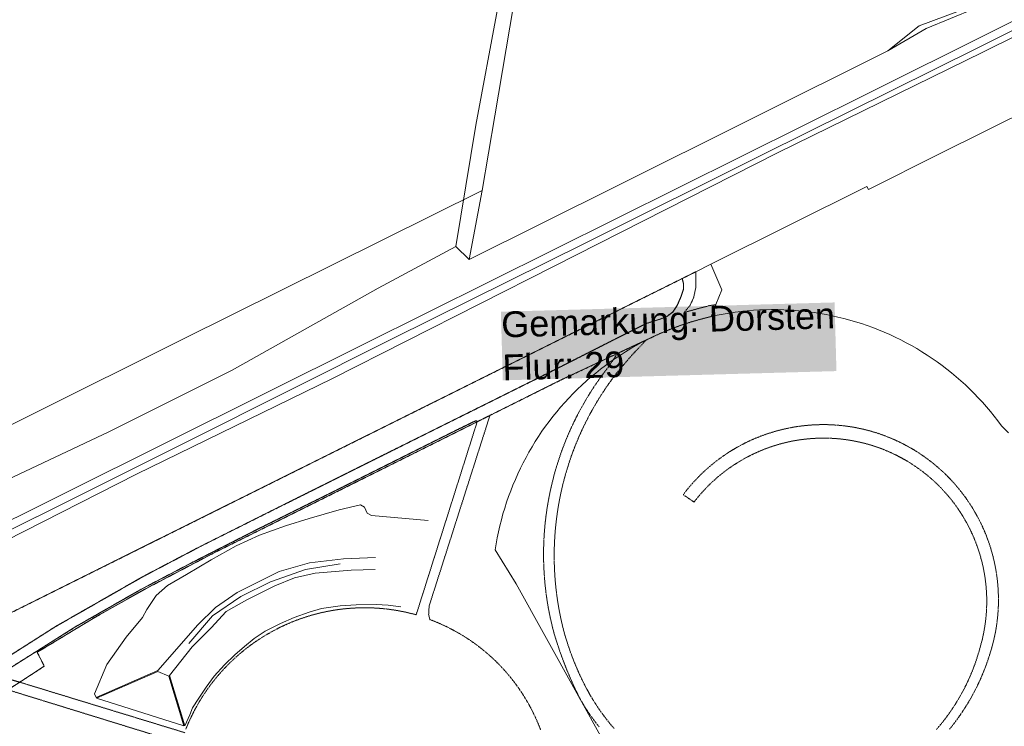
# Model space of a CAD drawing. Header units: millimetres. Extents: x -191 to 81095, y -508122 to 28741.
# Tile 245 of 251: x 6020 to 6306, y 10374 to 10580. Entities that reach past the tile are written whole.
import ezdxf

# ---------------------------------------------------------------- set-up
doc = ezdxf.new("R2010")
doc.units = ezdxf.units.MM
doc.linetypes.add('VE22-087 DB - VST Hervest-Dorsten ALK VA2736$0$1', pattern=[0])
doc.linetypes.add('VE22-087 DB - VST Hervest-Dorsten ALK VA2736$0$2', pattern=[0.16, 0.06, -0.1])
for name, color, linetype, lineweight in [('VE22-087 DB - VST Hervest-Dorsten ALK VA2736$0$AX_Bahnverkehr', 7, 'VE22-087 DB - VST Hervest-Dorsten ALK VA2736$0$1', 18), ('VE22-087 DB - VST Hervest-Dorsten ALK VA2736$0$AX_Flurstueck', 9, 'VE22-087 DB - VST Hervest-Dorsten ALK VA2736$0$1', 18), ('VE22-087 DB - VST Hervest-Dorsten ALK VA2736$0$AX_Gelaendekante', 7, 'VE22-087 DB - VST Hervest-Dorsten ALK VA2736$0$1', 18), ('VE22-087 DB - VST Hervest-Dorsten ALK VA2736$0$AX_Gleis', 7, 'VE22-087 DB - VST Hervest-Dorsten ALK VA2736$0$1', 18), ('VE22-087 DB - VST Hervest-Dorsten ALK VA2736$0$AX_Landwirtschaft', 7, 'VE22-087 DB - VST Hervest-Dorsten ALK VA2736$0$1', 18), ('VE22-087 DB - VST Hervest-Dorsten ALK VA2736$0$AX_SportFreizeitUndErholungsflaeche', 7, 'VE22-087 DB - VST Hervest-Dorsten ALK VA2736$0$1', 18), ('VE22-087 DB - VST Hervest-Dorsten ALK VA2736$0$AX_Vegetationsmerkmal', 7, 'VE22-087 DB - VST Hervest-Dorsten ALK VA2736$0$1', 18), ('VE22-087 DB - VST Hervest-Dorsten ALK VA2736$0$AX_Weg', 7, 'VE22-087 DB - VST Hervest-Dorsten ALK VA2736$0$1', 18), ('VE22-087 DB - VST Hervest-Dorsten ALK VA2736$0$AX_WegPfadSteig', 7, 'VE22-087 DB - VST Hervest-Dorsten ALK VA2736$0$1', 18), ('VE22-087 DB - VST Hervest-Dorsten ALK VA2736$0$Flurgrenzen', 9, 'VE22-087 DB - VST Hervest-Dorsten ALK VA2736$0$1', 18)]:
    doc.layers.add(name, color=color, linetype=linetype, lineweight=lineweight)
doc.layers.add('XREF ALK Kataster', color=251, linetype='Continuous')
doc.styles.add('VE22-087 DB - VST Hervest-Dorsten ALK VA2736$0$0', font='arial.ttf')

# ---------------------------------------------------------------- blocks, each defined once
blk = doc.blocks.new('VE22-087 DB - VST Hervest-Dorsten ALK VA2736')
at = {"layer": 'VE22-087 DB - VST Hervest-Dorsten ALK VA2736$0$AX_Bahnverkehr', "color": 253, "linetype": 'VE22-087 DB - VST Hervest-Dorsten ALK VA2736$0$1', "lineweight": 13, "ltscale": 0.5, "true_color": 0x999999}
for points in [[(5704.08, 10272.93, 0), (5764.98, 10303.13, 0), (5823.8, 10332.65, 0), (5880.4, 10360.88, 0), (5931.98, 10387.01, 0), (5998.87, 10419.75, 0), (6053.56, 10447.48, 0), (6110.7, 10475.4, 0), (6175.02, 10507.99, 0), (6240.5, 10541.23, 0), (6300.11, 10570.45, 0), (6362.42, 10601.38, 0), (6432.66, 10636.35, 0), (6519.22, 10679.74, 0), (6561.57, 10699.8, 0), (6577.15, 10707.29, 0), (6589.68, 10713.27, 0), (6588.84, 10715.44, 0), (6593.22, 10717.58, 0), (6594, 10715.93, 0), (6698.38, 10768.08, 0)], [(6762.78, 10805.33, 0), (6591.8, 10720.57, 0), (6592.59, 10718.91, 0), (6588.31, 10716.82, 0), (6587.69, 10718.44, 0), (6446.36, 10648.03, 0), (6266.61, 10558.37, 0), (6119.79, 10485.38, 0), (5916.87, 10384.32, 0), (5717.21, 10284.89, 0)], [(6297.78, 10583.12, 0), (6283.63, 10577.34, 0), (6272.47, 10570.78, 0), (6193.23, 10531.33, 0), (6150.47, 10510.05, 0), (6146.54, 10513.83, 0), (6123.95, 10501.63, 0), (6081.43, 10477.8, 0), (6045.54, 10459.86, 0), (5949.61, 10414.59, 0), (5944.56, 10425.81, 0), (5834.3, 10370.94, 0), (5827.51, 10367.65, 0), (5785.46, 10346.73, 0), (5724.26, 10316.09, 0)], [(5717.21, 10284.89, 0), (5916.87, 10384.32, 0), (6119.79, 10485.38, 0), (6266.61, 10558.37, 0), (6446.36, 10648.03, 0)], [(6362.42, 10601.38, 0), (6300.11, 10570.45, 0), (6240.5, 10541.23, 0), (6175.02, 10507.99, 0), (6110.7, 10475.4, 0), (6053.56, 10447.48, 0), (5998.87, 10419.75, 0), (5931.98, 10387.01, 0), (5880.4, 10360.88, 0), (5823.8, 10332.65, 0), (5764.98, 10303.13, 0), (5704.08, 10272.93, 0)], [(5617.98, 10219.68, 0), (5927.69, 10373.86, 0), (5932.15, 10364.91, 0), (5977.09, 10387.28, 0), (6212.53, 10504.48, 0), (6216.54, 10506.48, 0), (6220.87, 10508.63, 0), (6266.33, 10531.26, 0), (6266.78, 10530.39, 0), (6287.32, 10540.67, 0), (6357.33, 10575.42, 0), (6363.48, 10578.62, 0), (6479.01, 10636.14, 0)]]:
    blk.add_polyline3d(points, dxfattribs=at)
at = {"layer": 'VE22-087 DB - VST Hervest-Dorsten ALK VA2736$0$AX_Flurstueck', "linetype": 'VE22-087 DB - VST Hervest-Dorsten ALK VA2736$0$1', "lineweight": 13, "ltscale": 0.5}
for points in [[(5935.71, 10597.97, 0), (5915.08, 10570.81, 0), (5893.03, 10541.79, 0), (5853.9, 10490.28, 0), (5844.94, 10478.48, 0), (5796.77, 10421.79, 0), (5795.89, 10420.75, 0), (5781.59, 10403.92, 0), (5785.46, 10346.73, 0), (5827.51, 10367.65, 0), (5834.3, 10370.94, 0), (5944.56, 10425.81, 0), (5979.34, 10443.11, 0), (6066.85, 10486.71, 0), (6154.3, 10530.1, 0), (6157.98, 10551.86, 0), (6171.2, 10630.01, 0)], [(6297.49, 10584.01, 0), (6281.6, 10578.05, 0), (6272.47, 10570.78, 0), (6193.23, 10531.33, 0), (6150.47, 10510.05, 0), (6154.3, 10530.1, 0), (6066.85, 10486.71, 0), (5979.34, 10443.11, 0), (5944.56, 10425.81, 0), (5834.3, 10370.94, 0), (5827.51, 10367.65, 0), (5785.46, 10346.73, 0), (5724.26, 10316.09, 0)], [(5617.98, 10219.68, 0), (5927.69, 10373.86, 0), (5932.15, 10364.91, 0), (5977.09, 10387.28, 0), (6212.53, 10504.48, 0), (6216.54, 10506.48, 0), (6220.87, 10508.63, 0), (6266.33, 10531.26, 0), (6266.78, 10530.39, 0), (6287.32, 10540.67, 0), (6357.33, 10575.42, 0), (6351.8, 10590.29, 0)], [(6016.1, 10384.7, 0), (6019.54, 10386.92, 0), (6026.7, 10391.56, 0), (6024.64, 10395.62, 0), (6041.43, 10405.8, 0), (6056.19, 10414.11, 0), (6075.95, 10424.49, 0), (6112.54, 10442.7, 0), (6152.8, 10462.76, 0), (6156.52, 10464.62, 0), (6177.02, 10474.84, 0), (6203.85, 10487.44, 0), (6205.22, 10488.08, 0), (6206.61, 10488.69, 0), (6208.01, 10489.28, 0), (6209.42, 10489.85, 0), (6210.84, 10490.39, 0), (6212.26, 10490.9, 0), (6213.7, 10491.38, 0), (6215.15, 10491.84, 0), (6216.6, 10492.27, 0), (6218.06, 10492.67, 0), (6219.53, 10493.05, 0), (6221.01, 10493.4, 0), (6222.37, 10496.88, 0), (6224.07, 10501.21, 0), (6220.87, 10508.63, 0), (6216.54, 10506.48, 0), (6212.53, 10504.48, 0), (5977.09, 10387.28, 0)], [(6207.34, 10337.71, 0), (6164.19, 10415.55, 0), (6158.07, 10425.47, 0), (6158.35, 10427.23, 0), (6158.67, 10428.98, 0), (6159.03, 10430.73, 0), (6159.42, 10432.47, 0), (6159.85, 10434.2, 0), (6160.32, 10435.92, 0), (6160.83, 10437.62, 0), (6161.38, 10439.32, 0), (6161.96, 10441.01, 0), (6162.57, 10442.68, 0), (6163.23, 10444.34, 0), (6163.92, 10445.98, 0), (6164.64, 10447.61, 0), (6165.4, 10449.22, 0), (6166.2, 10450.81, 0), (6167.03, 10452.39, 0), (6167.89, 10453.95, 0), (6168.79, 10455.49, 0), (6169.72, 10457.01, 0), (6170.68, 10458.51, 0), (6171.68, 10459.99, 0), (6172.7, 10461.44, 0), (6173.76, 10462.88, 0), (6174.85, 10464.29, 0), (6175.97, 10465.67, 0), (6177.12, 10467.04, 0), (6178.3, 10468.37, 0), (6179.51, 10469.68, 0), (6180.75, 10470.97, 0), (6182.01, 10472.22, 0), (6183.3, 10473.45, 0), (6184.62, 10474.65, 0), (6185.96, 10475.82, 0), (6187.33, 10476.96, 0), (6188.72, 10478.08, 0), (6190.14, 10479.16, 0), (6191.58, 10480.21, 0), (6193.04, 10481.23, 0), (6194.53, 10482.21, 0), (6196.03, 10483.17, 0), (6197.56, 10484.09, 0), (6199.1, 10484.98, 0), (6200.67, 10485.83, 0), (6202.25, 10486.65, 0), (6203.85, 10487.44, 0), (6177.02, 10474.84, 0), (6156.52, 10464.62, 0), (6152.8, 10462.76, 0), (6112.54, 10442.7, 0), (6075.95, 10424.49, 0), (6056.19, 10414.11, 0), (6041.43, 10405.8, 0), (6024.64, 10395.62, 0), (6026.7, 10391.56, 0), (6019.54, 10386.92, 0), (6016.1, 10384.7, 0)]]:
    blk.add_polyline3d(points, dxfattribs=at)
at = {"layer": 'VE22-087 DB - VST Hervest-Dorsten ALK VA2736$0$AX_Gelaendekante', "color": 18, "linetype": 'VE22-087 DB - VST Hervest-Dorsten ALK VA2736$0$1', "lineweight": 13, "ltscale": 0.5, "true_color": 0x520000}
for points in [[(6041.82, 10382.42, 0), (6041.29, 10383.51, 0), (6044.95, 10392.05, 0), (6050.52, 10400, 0), (6055.34, 10405.77, 0), (6056.58, 10408.13, 0), (6059.33, 10412.13, 0), (6062.56, 10415.04, 0), (6068.1, 10418.33, 0), (6075.34, 10422.59, 0), (6082.59, 10426.64, 0), (6089.38, 10429.78, 0), (6096.94, 10432.48, 0), (6103.86, 10434.62, 0), (6112.62, 10437.13, 0), (6118.8, 10438.58, 0), (6119.96, 10437.91, 0), (6120.71, 10436.14, 0), (6121.98, 10435.42, 0), (6138.51, 10433.98, 0)], [(6123.21, 10423.26, 0), (6113.91, 10422.89, 0), (6103.92, 10421.69, 0), (6095.12, 10419.18, 0), (6089.83, 10416.51, 0), (6082.89, 10413.02, 0), (6076.57, 10408.65, 0), (6071.45, 10403.63, 0), (6059.82, 10390.35, 0)], [(6063.18, 10388.82, 0), (6069.76, 10397.24, 0), (6075.27, 10402.73, 0), (6079.72, 10407.46, 0), (6085.75, 10410.94, 0), (6093.82, 10415, 0), (6099.6, 10417.36, 0), (6105.64, 10418.7, 0), (6116.05, 10419.57, 0), (6123.09, 10419.73, 0)], [(6130.59, 10408.84, 0), (6126.88, 10409.35, 0), (6123.36, 10409.58, 0), (6117.59, 10409.45, 0), (6112.85, 10409.12, 0), (6107.47, 10408.36, 0), (6103.88, 10407.28, 0), (6099.5, 10405.72, 0), (6095.55, 10403.99, 0), (6091.03, 10401.8, 0), (6087.84, 10399.65, 0), (6085.05, 10397.33, 0), (6082.24, 10394.87, 0), (6079.21, 10392.01, 0), (6076.22, 10388.63, 0), (6073.81, 10385.46, 0), (6071.7, 10382.3, 0), (6069.9, 10379.49, 0), (6069.05, 10377.41, 0), (6067.64, 10374.18, 0)], [(6059.82, 10390.35, 0), (6041.82, 10382.42, 0)], [(6041.89, 10382.28, 0), (6059.76, 10390.04, 0)], [(6059.76, 10390.04, 0), (6062.96, 10388.7, 0)], [(6067.64, 10374.18, 0), (6063.18, 10388.82, 0)], [(6062.96, 10388.7, 0), (6067.34, 10374.2, 0)], [(6067.34, 10374.2, 0), (6041.89, 10382.28, 0)]]:
    blk.add_polyline3d(points, dxfattribs=at)
at = {"layer": 'VE22-087 DB - VST Hervest-Dorsten ALK VA2736$0$AX_Gleis', "color": 7, "linetype": 'VE22-087 DB - VST Hervest-Dorsten ALK VA2736$0$1', "lineweight": 13, "ltscale": 0.5}
blk.add_polyline3d([(5609.03, 10228.62, 0), (5646.54, 10247.11, 0), (5717.2, 10282.37, 0), (5769.35, 10308.13, 0), (5821.85, 10334.2, 0), (5869.16, 10357.79, 0), (5925.22, 10385.7, 0), (5980.64, 10413.24, 0), (6068.21, 10456.95, 0), (6128.25, 10487.01, 0), (6184.47, 10514.87, 0), (6236.01, 10540.56, 0), (6298.82, 10571.75, 0), (6354.59, 10599.6, 0), (6420.98, 10632.52, 0), (6473.11, 10658.69, 0), (6528.05, 10686.08, 0), (6603.44, 10723.58, 0), (6652.83, 10748.17, 0), (6707.15, 10775.36, 0), (6764.32, 10803.71, 0)], dxfattribs=at)
at = {"layer": 'VE22-087 DB - VST Hervest-Dorsten ALK VA2736$0$AX_Landwirtschaft', "color": 253, "linetype": 'VE22-087 DB - VST Hervest-Dorsten ALK VA2736$0$1', "lineweight": 13, "ltscale": 0.5, "true_color": 0x999999}
blk.add_polyline3d([(5949.61, 10414.59, 0), (6045.54, 10459.86, 0), (6081.43, 10477.8, 0), (6123.95, 10501.63, 0), (6146.54, 10513.83, 0), (6152.38, 10549.13, 0), (6165.01, 10616.84, 0)], dxfattribs=at)
at = {"layer": 'VE22-087 DB - VST Hervest-Dorsten ALK VA2736$0$AX_SportFreizeitUndErholungsflaeche', "color": 253, "linetype": 'VE22-087 DB - VST Hervest-Dorsten ALK VA2736$0$1', "lineweight": 13, "ltscale": 0.5, "true_color": 0x999999}
blk.add_polyline3d([(6307.59, 10459.5, 0), (6305.57, 10461.57, 0), (6304.51, 10463, 0), (6303.43, 10464.4, 0), (6302.31, 10465.77, 0), (6301.16, 10467.13, 0), (6299.99, 10468.45, 0), (6298.79, 10469.75, 0), (6297.56, 10471.03, 0), (6296.3, 10472.28, 0), (6295.01, 10473.5, 0), (6293.7, 10474.69, 0), (6292.37, 10475.85, 0), (6291.01, 10476.99, 0), (6289.62, 10478.09, 0), (6288.21, 10479.17, 0), (6286.78, 10480.21, 0), (6285.33, 10481.22, 0), (6283.85, 10482.2, 0), (6282.35, 10483.15, 0), (6280.84, 10484.07, 0), (6279.3, 10484.95, 0), (6277.75, 10485.8, 0), (6276.17, 10486.62, 0), (6274.58, 10487.4, 0), (6272.98, 10488.15, 0), (6271.36, 10488.86, 0), (6269.72, 10489.54, 0), (6268.07, 10490.18, 0), (6266.4, 10490.79, 0), (6264.72, 10491.36, 0), (6263.03, 10491.89, 0), (6261.33, 10492.39, 0), (6259.62, 10492.85, 0), (6257.9, 10493.27, 0), (6256.17, 10493.66, 0), (6254.44, 10494.01, 0), (6252.69, 10494.32, 0), (6250.94, 10494.59, 0), (6249.18, 10494.83, 0), (6247.42, 10495.02, 0), (6245.66, 10495.18, 0), (6243.89, 10495.3, 0), (6242.12, 10495.39, 0), (6240.35, 10495.43, 0), (6238.58, 10495.44, 0), (6236.81, 10495.4, 0), (6235.04, 10495.33, 0), (6233.27, 10495.23, 0), (6231.5, 10495.08, 0), (6229.74, 10494.89, 0), (6227.98, 10494.67, 0), (6226.23, 10494.41, 0), (6224.48, 10494.11, 0), (6222.74, 10493.78, 0), (6221.01, 10493.4, 0), (6219.53, 10493.05, 0), (6218.06, 10492.67, 0), (6216.6, 10492.27, 0), (6215.15, 10491.84, 0), (6213.7, 10491.38, 0), (6212.26, 10490.9, 0), (6210.84, 10490.39, 0), (6209.42, 10489.85, 0), (6208.01, 10489.28, 0), (6206.61, 10488.69, 0), (6205.22, 10488.08, 0), (6203.85, 10487.44, 0), (6177.02, 10474.84, 0), (6156.52, 10464.62, 0), (6152.8, 10462.76, 0), (6112.54, 10442.7, 0), (6075.95, 10424.49, 0), (6056.19, 10414.11, 0), (6041.43, 10405.8, 0), (6024.64, 10395.62, 0), (6026.7, 10391.56, 0), (6019.54, 10386.92, 0), (6016.1, 10384.7, 0)], dxfattribs=at)
at = {"layer": 'VE22-087 DB - VST Hervest-Dorsten ALK VA2736$0$AX_Vegetationsmerkmal', "color": 7, "linetype": 'VE22-087 DB - VST Hervest-Dorsten ALK VA2736$0$1', "lineweight": 13, "ltscale": 0.5}
for points in [[(6362.42, 10601.38, 0), (6300.11, 10570.45, 0), (6240.5, 10541.23, 0), (6175.02, 10507.99, 0), (6110.7, 10475.4, 0), (6053.56, 10447.48, 0), (5998.87, 10419.75, 0)], [(5992.77, 10395.09, 0), (6050.59, 10423.87, 0), (6212.53, 10504.48, 0), (6216.54, 10506.48, 0), (6220.87, 10508.63, 0), (6266.33, 10531.26, 0), (6266.78, 10530.39, 0), (6287.32, 10540.67, 0), (6357.33, 10575.42, 0)], [(6297.78, 10583.12, 0), (6283.63, 10577.34, 0), (6272.47, 10570.78, 0), (6193.23, 10531.33, 0), (6150.47, 10510.05, 0), (6146.54, 10513.83, 0), (6123.95, 10501.63, 0), (6081.43, 10477.8, 0), (6045.54, 10459.86, 0), (5949.61, 10414.59, 0), (5944.56, 10425.81, 0), (5834.3, 10370.94, 0), (5827.51, 10367.65, 0), (5785.46, 10346.73, 0), (5724.26, 10316.09, 0)], [(5717.21, 10284.89, 0), (5916.87, 10384.32, 0), (6119.79, 10485.38, 0), (6266.61, 10558.37, 0), (6446.36, 10648.03, 0)], [(6009.2, 10389.9, 0), (6029.91, 10403.08, 0), (6055.46, 10417.68, 0), (6072.51, 10426.63, 0), (6097.1, 10438.93, 0), (6129.66, 10455.16, 0), (6175.2, 10477.82, 0), (6194.1, 10487.4, 0), (6201.98, 10491.34, 0), (6206.08, 10492.66, 0), (6208.04, 10493.42, 0), (6209.76, 10494.71, 0), (6211, 10496.5, 0), (6212.2, 10499.26, 0), (6212.89, 10501.34, 0), (6212.88, 10503.1, 0), (6212.53, 10504.48, 0), (5977.09, 10387.28, 0)], [(6068.83, 10398.21, 0), (6075.67, 10406.23, 0), (6083.91, 10411.89, 0), (6092.63, 10416.17, 0), (6102.77, 10419.71, 0), (6112.88, 10421.41, 0)]]:
    blk.add_polyline3d(points, dxfattribs=at)
blk.add_polyline3d([(6152.27, 10463.02, 0), (6146.69, 10460.29, 0), (6115.35, 10444.62, 0), (6088.81, 10431.45, 0), (6069.41, 10421.58, 0), (6054.81, 10413.92, 0), (6036.22, 10403.3, 0), (6012.77, 10388.57, 0), (6016.5, 10387.79, 0), (6019.54, 10386.92, 0), (6026.7, 10391.56, 0), (6024.64, 10395.62, 0), (6041.43, 10405.8, 0), (6056.19, 10414.11, 0), (6075.95, 10424.49, 0), (6112.54, 10442.7, 0), (6152.8, 10462.76, 0), (6152.63, 10463.03, 0)], close=True, dxfattribs=at)
at = {"layer": 'VE22-087 DB - VST Hervest-Dorsten ALK VA2736$0$AX_Weg', "color": 7, "linetype": 'VE22-087 DB - VST Hervest-Dorsten ALK VA2736$0$2', "lineweight": 13, "ltscale": 0.5}
for points in [[(6016.1, 10384.7, 0), (6019.54, 10386.92, 0), (6016.5, 10387.79, 0)], [(6012.77, 10388.57, 0), (6036.22, 10403.3, 0), (6054.81, 10413.92, 0), (6069.41, 10421.58, 0), (6088.81, 10431.45, 0), (6115.35, 10444.62, 0), (6146.69, 10460.29, 0), (6152.27, 10463.02, 0), (6152.63, 10463.03, 0), (6152.8, 10462.76, 0), (6156.52, 10464.62, 0), (6177.02, 10474.84, 0), (6203.85, 10487.44, 0), (6205.22, 10488.08, 0), (6206.61, 10488.69, 0), (6208.01, 10489.28, 0), (6209.42, 10489.85, 0), (6210.84, 10490.39, 0), (6212.26, 10490.9, 0), (6213.7, 10491.38, 0), (6215.15, 10491.84, 0), (6216.6, 10492.27, 0), (6218.06, 10492.67, 0), (6219.53, 10493.05, 0), (6221.01, 10493.4, 0), (6222.37, 10496.88, 0), (6220.43, 10496.58, 0), (6217.33, 10495.78, 0), (6213.07, 10494.59, 0), (6214.76, 10496.56, 0), (6215.85, 10498.87, 0), (6216.53, 10502.06, 0), (6216.54, 10506.48, 0), (6212.53, 10504.48, 0), (6212.88, 10503.1, 0), (6212.89, 10501.34, 0), (6212.2, 10499.26, 0), (6211, 10496.5, 0), (6209.76, 10494.71, 0), (6208.04, 10493.42, 0), (6206.08, 10492.66, 0), (6201.98, 10491.34, 0), (6194.1, 10487.4, 0), (6175.2, 10477.82, 0), (6129.66, 10455.16, 0), (6097.1, 10438.93, 0), (6072.51, 10426.63, 0), (6055.46, 10417.68, 0), (6029.91, 10403.08, 0), (6009.2, 10389.9, 0)], [(6009.2, 10389.9, 0), (6029.91, 10403.08, 0), (6055.46, 10417.68, 0), (6072.51, 10426.63, 0), (6097.1, 10438.93, 0), (6129.66, 10455.16, 0), (6175.2, 10477.82, 0), (6194.1, 10487.4, 0), (6201.98, 10491.34, 0), (6206.08, 10492.66, 0), (6208.04, 10493.42, 0), (6209.76, 10494.71, 0), (6211, 10496.5, 0), (6212.2, 10499.26, 0), (6212.89, 10501.34, 0), (6212.88, 10503.1, 0), (6212.53, 10504.48, 0), (5977.09, 10387.28, 0)]]:
    blk.add_polyline3d(points, dxfattribs=at)
blk.add_polyline3d([(6152.27, 10463.02, 0), (6146.69, 10460.29, 0), (6115.35, 10444.62, 0), (6088.81, 10431.45, 0), (6069.41, 10421.58, 0), (6054.81, 10413.92, 0), (6036.22, 10403.3, 0), (6012.77, 10388.57, 0), (6016.5, 10387.79, 0), (6019.54, 10386.92, 0), (6026.7, 10391.56, 0), (6024.64, 10395.62, 0), (6041.43, 10405.8, 0), (6056.19, 10414.11, 0), (6075.95, 10424.49, 0), (6112.54, 10442.7, 0), (6152.8, 10462.76, 0), (6152.63, 10463.03, 0)], close=True, dxfattribs=at)
at = {"layer": 'VE22-087 DB - VST Hervest-Dorsten ALK VA2736$0$AX_WegPfadSteig', "color": 7, "linetype": 'VE22-087 DB - VST Hervest-Dorsten ALK VA2736$0$2', "lineweight": 13, "ltscale": 0.5}
for points in [[(6171.28, 10373.05, 0), (6170.78, 10374.31, 0), (6170.26, 10375.57, 0), (6169.7, 10376.81, 0), (6169.11, 10378.04, 0), (6168.5, 10379.25, 0), (6167.86, 10380.42, 0), (6167.19, 10381.59, 0), (6166.5, 10382.73, 0), (6165.78, 10383.86, 0), (6165.03, 10384.97, 0), (6164.25, 10386.06, 0), (6163.45, 10387.13, 0), (6162.62, 10388.18, 0), (6161.77, 10389.21, 0), (6160.89, 10390.22, 0), (6159.99, 10391.21, 0), (6159.07, 10392.18, 0), (6158.12, 10393.12, 0), (6157.14, 10394.04, 0), (6156.15, 10394.93, 0), (6155.13, 10395.81, 0), (6154.1, 10396.65, 0), (6153.04, 10397.47, 0), (6151.96, 10398.27, 0), (6150.87, 10399.03, 0), (6149.75, 10399.78, 0), (6148.62, 10400.49, 0), (6147.47, 10401.18, 0), (6146.31, 10401.83, 0), (6145.13, 10402.46, 0), (6143.93, 10403.06, 0), (6142.72, 10403.63, 0), (6141.49, 10404.17, 0), (6140.26, 10404.68, 0), (6139.01, 10405.17, 0), (6138.67, 10406.6, 0), (6138.72, 10407.84, 0), (6138.83, 10409.19, 0), (6156.52, 10464.62, 0), (6152.8, 10462.76, 0), (6135.04, 10406.56, 0), (6133.69, 10406.9, 0), (6132.37, 10407.22, 0), (6131.05, 10407.5, 0), (6129.71, 10407.75, 0), (6128.38, 10407.97, 0), (6127.04, 10408.16, 0), (6125.69, 10408.31, 0), (6124.34, 10408.43, 0), (6122.99, 10408.52, 0), (6121.63, 10408.57, 0), (6120.28, 10408.6, 0), (6118.92, 10408.59, 0), (6117.57, 10408.54, 0), (6116.22, 10408.47, 0), (6114.87, 10408.36, 0), (6113.52, 10408.22, 0), (6112.17, 10408.05, 0), (6110.83, 10407.84, 0), (6109.5, 10407.6, 0), (6108.17, 10407.33, 0), (6106.85, 10407.03, 0), (6105.54, 10406.69, 0), (6104.23, 10406.33, 0), (6102.94, 10405.93, 0), (6101.65, 10405.5, 0), (6100.38, 10405.04, 0), (6099.11, 10404.55, 0), (6097.86, 10404.03, 0), (6096.63, 10403.48, 0), (6095.4, 10402.9, 0), (6094.19, 10402.29, 0), (6092.89, 10401.59, 0), (6091.6, 10400.86, 0), (6090.33, 10400.09, 0), (6089.08, 10399.29, 0), (6087.86, 10398.45, 0), (6086.66, 10397.59, 0), (6085.48, 10396.69, 0), (6084.32, 10395.76, 0), (6083.19, 10394.8, 0), (6082.09, 10393.81, 0), (6081.01, 10392.8, 0), (6079.96, 10391.75, 0), (6078.94, 10390.68, 0), (6077.95, 10389.58, 0), (6076.98, 10388.46, 0), (6076.05, 10387.3, 0), (6075.14, 10386.13, 0), (6074.27, 10384.93, 0), (6073.43, 10383.71, 0), (6072.62, 10382.47, 0), (6071.85, 10381.21, 0), (6071.11, 10379.92, 0), (6070.4, 10378.62, 0), (6069.73, 10377.3, 0), (6069.09, 10375.96, 0), (6068.49, 10374.61, 0), (6067.93, 10373.24, 0)], [(6067.66, 10372.21, 0), (6019.54, 10386.92, 0), (6016.1, 10384.7, 0), (6066.7, 10369.08, 0)], [(6290.4, 10373.24, 0), (6291.18, 10374.2, 0), (6291.93, 10375.18, 0), (6292.67, 10376.18, 0), (6293.39, 10377.19, 0), (6294.09, 10378.21, 0), (6294.77, 10379.25, 0), (6295.43, 10380.29, 0), (6296.07, 10381.35, 0), (6296.69, 10382.42, 0), (6297.28, 10383.5, 0), (6297.86, 10384.6, 0), (6298.42, 10385.7, 0), (6298.95, 10386.81, 0), (6299.46, 10387.94, 0), (6299.95, 10389.07, 0), (6300.42, 10390.21, 0), (6300.87, 10391.36, 0), (6301.3, 10392.52, 0), (6301.7, 10393.69, 0), (6302.08, 10394.87, 0), (6302.44, 10396.05, 0), (6302.75, 10397.11, 0), (6303.04, 10398.17, 0), (6303.3, 10399.24, 0), (6303.54, 10400.31, 0), (6303.76, 10401.39, 0), (6303.95, 10402.47, 0), (6304.12, 10403.56, 0), (6304.27, 10404.65, 0), (6304.39, 10405.74, 0), (6304.49, 10406.84, 0), (6304.57, 10407.94, 0), (6304.62, 10409.04, 0), (6304.65, 10410.14, 0), (6304.65, 10411.24, 0), (6304.63, 10412.34, 0), (6304.58, 10413.59, 0), (6304.5, 10414.85, 0), (6304.39, 10416.1, 0), (6304.25, 10417.34, 0), (6304.07, 10418.59, 0), (6303.87, 10419.83, 0), (6303.63, 10421.06, 0), (6303.37, 10422.29, 0), (6303.07, 10423.51, 0), (6302.75, 10424.73, 0), (6302.39, 10425.93, 0), (6302.01, 10427.13, 0), (6301.59, 10428.33, 0), (6301.14, 10429.53, 0), (6300.66, 10430.71, 0), (6300.15, 10431.88, 0), (6299.61, 10433.04, 0), (6299.04, 10434.18, 0), (6298.44, 10435.31, 0), (6297.82, 10436.43, 0), (6297.17, 10437.52, 0), (6296.49, 10438.61, 0), (6295.78, 10439.67, 0), (6295.05, 10440.72, 0), (6294.32, 10441.7, 0), (6293.57, 10442.66, 0), (6292.8, 10443.61, 0), (6292.01, 10444.54, 0), (6291.19, 10445.45, 0), (6290.35, 10446.34, 0), (6289.49, 10447.21, 0), (6288.61, 10448.06, 0), (6287.71, 10448.88, 0), (6286.72, 10449.75, 0), (6285.71, 10450.59, 0), (6284.67, 10451.41, 0), (6283.62, 10452.19, 0), (6282.54, 10452.96, 0), (6281.45, 10453.69, 0), (6280.33, 10454.39, 0), (6279.2, 10455.07, 0), (6278.05, 10455.71, 0), (6276.89, 10456.33, 0), (6275.71, 10456.91, 0), (6274.51, 10457.47, 0), (6273.3, 10457.99, 0), (6272.08, 10458.48, 0), (6270.85, 10458.94, 0), (6269.76, 10459.32, 0), (6268.66, 10459.67, 0), (6267.56, 10460, 0), (6266.45, 10460.3, 0), (6265.33, 10460.58, 0), (6264.21, 10460.83, 0), (6263.08, 10461.06, 0), (6261.95, 10461.26, 0), (6260.81, 10461.43, 0), (6259.67, 10461.58, 0), (6258.52, 10461.7, 0), (6257.38, 10461.8, 0), (6256.23, 10461.87, 0), (6255.08, 10461.92, 0), (6253.93, 10461.94, 0), (6252.78, 10461.93, 0), (6251.63, 10461.9, 0), (6250.48, 10461.84, 0), (6249.3, 10461.75, 0), (6248.12, 10461.64, 0), (6246.95, 10461.5, 0), (6245.78, 10461.33, 0), (6244.62, 10461.14, 0), (6243.46, 10460.91, 0), (6242.3, 10460.66, 0), (6241.16, 10460.39, 0), (6240.02, 10460.09, 0), (6238.89, 10459.76, 0), (6237.77, 10459.41, 0), (6236.66, 10459.03, 0), (6235.56, 10458.63, 0), (6234.46, 10458.2, 0), (6233.38, 10457.75, 0), (6232.31, 10457.27, 0), (6231.25, 10456.77, 0), (6230.2, 10456.24, 0), (6229.36, 10455.8, 0), (6228.54, 10455.34, 0), (6227.72, 10454.87, 0), (6226.91, 10454.38, 0), (6226.11, 10453.88, 0), (6225.32, 10453.36, 0), (6224.54, 10452.83, 0), (6223.77, 10452.28, 0), (6223.01, 10451.72, 0), (6222.26, 10451.15, 0), (6221.52, 10450.56, 0), (6220.79, 10449.96, 0), (6220.05, 10449.33, 0), (6219.33, 10448.69, 0), (6218.62, 10448.03, 0), (6217.92, 10447.36, 0), (6217.23, 10446.67, 0), (6216.56, 10445.97, 0), (6215.9, 10445.26, 0), (6215.26, 10444.54, 0), (6214.63, 10443.81, 0), (6214.01, 10443.06, 0), (6213.41, 10442.3, 0), (6212.82, 10441.53, 0), (6215.98, 10439.38, 0), (6216.59, 10440.17, 0), (6217.22, 10440.94, 0), (6217.87, 10441.69, 0), (6218.53, 10442.44, 0), (6219.2, 10443.16, 0), (6219.89, 10443.88, 0), (6220.6, 10444.58, 0), (6221.32, 10445.26, 0), (6222.06, 10445.93, 0), (6222.8, 10446.59, 0), (6223.57, 10447.23, 0), (6224.34, 10447.85, 0), (6225.11, 10448.44, 0), (6225.89, 10449.02, 0), (6226.69, 10449.58, 0), (6227.49, 10450.12, 0), (6228.31, 10450.65, 0), (6229.13, 10451.16, 0), (6229.97, 10451.65, 0), (6230.81, 10452.13, 0), (6231.67, 10452.59, 0), (6232.49, 10453.01, 0), (6233.32, 10453.41, 0), (6234.16, 10453.8, 0), (6235.01, 10454.17, 0), (6235.86, 10454.53, 0), (6236.72, 10454.87, 0), (6237.59, 10455.19, 0), (6238.46, 10455.49, 0), (6239.34, 10455.78, 0), (6240.22, 10456.05, 0), (6241.11, 10456.31, 0), (6242, 10456.54, 0), (6243.05, 10456.8, 0), (6244.11, 10457.03, 0), (6245.18, 10457.24, 0), (6246.25, 10457.42, 0), (6247.32, 10457.58, 0), (6248.4, 10457.71, 0), (6249.48, 10457.82, 0), (6250.56, 10457.9, 0), (6251.64, 10457.96, 0), (6252.82, 10458, 0), (6254.01, 10458.01, 0), (6255.19, 10457.99, 0), (6256.38, 10457.93, 0), (6257.56, 10457.85, 0), (6258.74, 10457.74, 0), (6259.91, 10457.6, 0), (6261.09, 10457.43, 0), (6262.25, 10457.24, 0), (6263.42, 10457.01, 0), (6264.57, 10456.75, 0), (6265.72, 10456.47, 0), (6266.87, 10456.15, 0), (6268, 10455.81, 0), (6269.13, 10455.44, 0), (6270.09, 10455.1, 0), (6271.04, 10454.74, 0), (6271.98, 10454.36, 0), (6272.92, 10453.96, 0), (6273.84, 10453.54, 0), (6274.76, 10453.09, 0), (6275.67, 10452.63, 0), (6276.57, 10452.15, 0), (6277.46, 10451.65, 0), (6278.33, 10451.14, 0), (6279.2, 10450.6, 0), (6280.05, 10450.04, 0), (6280.89, 10449.47, 0), (6281.72, 10448.88, 0), (6282.54, 10448.27, 0), (6283.5, 10447.52, 0), (6284.43, 10446.75, 0), (6285.35, 10445.95, 0), (6286.25, 10445.13, 0), (6287.13, 10444.29, 0), (6287.98, 10443.42, 0), (6288.81, 10442.53, 0), (6289.62, 10441.62, 0), (6290.4, 10440.7, 0), (6291.17, 10439.75, 0), (6291.9, 10438.78, 0), (6292.61, 10437.79, 0), (6293.21, 10436.92, 0), (6293.79, 10436.03, 0), (6294.36, 10435.13, 0), (6294.9, 10434.21, 0), (6295.42, 10433.29, 0), (6295.91, 10432.35, 0), (6296.39, 10431.4, 0), (6296.85, 10430.45, 0), (6297.28, 10429.48, 0), (6297.7, 10428.5, 0), (6298.09, 10427.51, 0), (6298.46, 10426.52, 0), (6298.86, 10425.35, 0), (6299.23, 10424.18, 0), (6299.57, 10422.99, 0), (6299.88, 10421.8, 0), (6300.16, 10420.6, 0), (6300.4, 10419.4, 0), (6300.62, 10418.18, 0), (6300.8, 10416.96, 0), (6300.95, 10415.74, 0), (6301.07, 10414.52, 0), (6301.16, 10413.29, 0), (6301.22, 10412.06, 0), (6301.25, 10410.79, 0), (6301.24, 10409.53, 0), (6301.19, 10408.26, 0), (6301.12, 10407, 0), (6301.01, 10405.73, 0), (6300.87, 10404.48, 0), (6300.69, 10403.22, 0), (6300.48, 10401.97, 0), (6300.24, 10400.73, 0), (6299.96, 10399.49, 0), (6299.65, 10398.27, 0), (6299.31, 10397.05, 0), (6298.99, 10395.9, 0), (6298.65, 10394.76, 0), (6298.29, 10393.62, 0), (6297.91, 10392.49, 0), (6297.5, 10391.38, 0), (6297.07, 10390.26, 0), (6296.62, 10389.16, 0), (6296.14, 10388.07, 0), (6295.65, 10386.99, 0), (6295.13, 10385.91, 0), (6294.59, 10384.85, 0), (6294.03, 10383.8, 0), (6293.45, 10382.76, 0), (6292.84, 10381.73, 0), (6292.22, 10380.72, 0), (6291.48, 10379.57, 0), (6290.72, 10378.45, 0), (6289.93, 10377.34, 0), (6289.12, 10376.24, 0), (6288.28, 10375.17, 0), (6287.42, 10374.12, 0), (6286.53, 10373.09, 0)], [(6192.67, 10373.48, 0), (6191.84, 10374.43, 0), (6191.04, 10375.41, 0), (6190.26, 10376.4, 0), (6189.5, 10377.4, 0), (6188.76, 10378.42, 0), (6188.04, 10379.46, 0), (6187.34, 10380.51, 0), (6186.67, 10381.57, 0), (6186.01, 10382.65, 0), (6185.38, 10383.74, 0), (6184.77, 10384.85, 0), (6184.05, 10386.23, 0), (6183.36, 10387.62, 0), (6182.7, 10389.02, 0), (6182.06, 10390.44, 0), (6181.45, 10391.87, 0), (6180.87, 10393.31, 0), (6180.31, 10394.76, 0), (6179.78, 10396.22, 0), (6179.28, 10397.69, 0), (6178.81, 10399.17, 0), (6178.36, 10400.66, 0), (6177.95, 10402.16, 0), (6177.61, 10403.51, 0), (6177.3, 10404.86, 0), (6177.01, 10406.22, 0), (6176.74, 10407.59, 0), (6176.5, 10408.96, 0), (6176.27, 10410.33, 0), (6176.07, 10411.71, 0), (6175.89, 10413.09, 0), (6175.73, 10414.47, 0), (6175.59, 10415.85, 0), (6175.48, 10417.24, 0), (6175.39, 10418.63, 0), (6175.32, 10420.02, 0), (6175.27, 10421.41, 0), (6175.24, 10422.8, 0), (6175.24, 10424.46, 0), (6175.27, 10426.12, 0), (6175.33, 10427.78, 0), (6175.43, 10429.44, 0), (6175.55, 10431.1, 0), (6175.71, 10432.75, 0), (6175.9, 10434.4, 0), (6176.12, 10436.05, 0), (6176.37, 10437.69, 0), (6176.65, 10439.33, 0), (6176.97, 10440.96, 0), (6177.31, 10442.58, 0), (6177.65, 10444.06, 0), (6178.02, 10445.52, 0), (6178.41, 10446.98, 0), (6178.83, 10448.43, 0), (6179.27, 10449.88, 0), (6179.73, 10451.31, 0), (6180.23, 10452.74, 0), (6180.74, 10454.16, 0), (6181.28, 10455.57, 0), (6181.85, 10456.97, 0), (6182.44, 10458.37, 0), (6183.05, 10459.75, 0), (6183.69, 10461.12, 0), (6184.35, 10462.47, 0), (6185.04, 10463.82, 0), (6185.65, 10464.98, 0), (6186.28, 10466.13, 0), (6186.93, 10467.27, 0), (6187.59, 10468.4, 0), (6188.28, 10469.52, 0), (6188.97, 10470.62, 0), (6189.69, 10471.72, 0), (6190.42, 10472.81, 0), (6191.17, 10473.89, 0), (6191.93, 10474.95, 0), (6192.71, 10476, 0), (6193.51, 10477.05, 0), (6197.88, 10482.21, 0), (6200.9, 10485.32, 0), (6201.86, 10486.46, 0), (6201.93, 10486.54, 0), (6193.64, 10482.64, 0), (6192.4, 10480.79, 0), (6192.4, 10480.79, 0), (6192.4, 10480.78, 0), (6191.04, 10478.74, 0), (6190.2, 10477.65, 0), (6189.37, 10476.55, 0), (6188.56, 10475.44, 0), (6187.77, 10474.31, 0), (6186.99, 10473.17, 0), (6186.24, 10472.02, 0), (6185.5, 10470.85, 0), (6184.78, 10469.68, 0), (6184.08, 10468.49, 0), (6183.4, 10467.29, 0), (6182.73, 10466.09, 0), (6182.09, 10464.87, 0), (6181.4, 10463.52, 0), (6180.74, 10462.17, 0), (6180.1, 10460.8, 0), (6179.49, 10459.42, 0), (6178.9, 10458.03, 0), (6178.33, 10456.63, 0), (6177.79, 10455.22, 0), (6177.27, 10453.8, 0), (6176.77, 10452.37, 0), (6176.3, 10450.94, 0), (6175.86, 10449.49, 0), (6175.43, 10448.04, 0), (6175.04, 10446.58, 0), (6174.67, 10445.12, 0), (6174.32, 10443.65, 0), (6173.96, 10441.99, 0), (6173.64, 10440.32, 0), (6173.34, 10438.65, 0), (6173.08, 10436.97, 0), (6172.85, 10435.29, 0), (6172.65, 10433.6, 0), (6172.48, 10431.91, 0), (6172.35, 10430.22, 0), (6172.25, 10428.53, 0), (6172.18, 10426.83, 0), (6172.15, 10425.13, 0), (6172.15, 10423.43, 0), (6172.17, 10421.94, 0), (6172.22, 10420.44, 0), (6172.3, 10418.95, 0), (6172.4, 10417.46, 0), (6172.52, 10415.97, 0), (6172.67, 10414.48, 0), (6172.85, 10413, 0), (6173.05, 10411.51, 0), (6173.28, 10410.04, 0), (6173.53, 10408.56, 0), (6173.81, 10407.09, 0), (6174.11, 10405.63, 0), (6174.44, 10404.17, 0), (6174.79, 10402.71, 0), (6175.16, 10401.27, 0), (6175.67, 10399.6, 0), (6176.2, 10397.94, 0), (6176.75, 10396.28, 0), (6177.34, 10394.64, 0), (6177.94, 10393, 0), (6178.57, 10391.38, 0), (6179.23, 10389.76, 0), (6179.91, 10388.16, 0), (6180.62, 10386.56, 0), (6181.34, 10384.98, 0), (6182.1, 10383.4, 0), (6182.88, 10381.84, 0), (6183.59, 10380.65, 0), (6184.33, 10379.47, 0), (6185.09, 10378.31, 0), (6185.88, 10377.16, 0), (6186.69, 10376.04, 0), (6187.52, 10374.93, 0), (6188.38, 10373.83, 0)]]:
    blk.add_polyline3d(points, dxfattribs=at)
at = {"layer": 'VE22-087 DB - VST Hervest-Dorsten ALK VA2736$0$Flurgrenzen', "insert": (6159.71, 10494.82), "char_height": 7.5, "attachment_point": 1, "rotation": 1.5896, "style": 'VE22-087 DB - VST Hervest-Dorsten ALK VA2736$0$0', "bg_fill": 1, "box_fill_scale": 1, "bg_fill_color": 7, "bg_fill_true_color": 16777215, "bg_fill_transparency": 0}
blk.add_mtext('Gemarkung: Dorsten\\PFlur: 29', dxfattribs=at)

msp = doc.modelspace()

# ---------------------------------------------------------------- block references
at = {"layer": 'XREF ALK Kataster', "color": 251}
msp.add_blockref('VE22-087 DB - VST Hervest-Dorsten ALK VA2736', (0, 0), dxfattribs=at)

doc.saveas('drawing.dxf')
